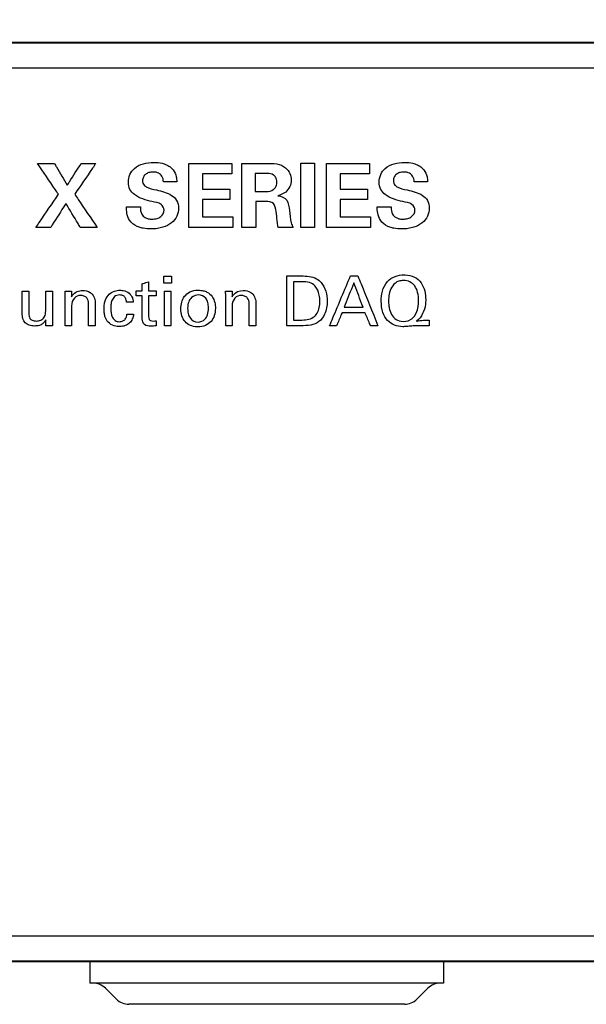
# Model space of a CAD drawing. Header units: inches. Extents: x 0 to 22, y 0 to 17.
# Tile 4 of 32: x 1.556 to 1.956, y 11.195 to 11.89. Entities that reach past the tile are written whole.
import ezdxf

# ---------------------------------------------------------------- set-up
doc = ezdxf.new("R2010")
doc.units = ezdxf.units.IN
doc.header["$LTSCALE"] = 1.21
doc.header["$MEASUREMENT"] = 0
doc.layers.get('0').update_dxf_attribs({"linetype": 'CONTINUOUS'})
doc.layers.add('DATUMCURVES', color=7, linetype='CONTINUOUS')
doc.layers.add('DIMENSIONS', color=7, linetype='CONTINUOUS')
doc.styles.get("Standard").update_dxf_attribs({"font": 'txt', "width": 0.8})
doc.dimstyles.new('DIMSTYLE_2', dxfattribs={"dimtxt": 0.125, "dimasz": 0.18, "dimexe": 0.18, "dimexo": 0.0625, "dimgap": 0.09, "dimtad": 0, "dimtih": 1, "dimtoh": 1, "dimdec": 3, "dimlfac": 2, "dimzin": 4, "dimdsep": 46, "dimtxsty": 'STANDARD', "dimblk": '_FILLED', "dimblk1": '_FILLED', "dimblk2": '_FILLED', "dimcen": 0.09, "dimadec": 0, "dimazin": 0, "dimtp": 0.01, "dimtm": 0.01, "dimtfac": 1, "dimtdec": 3, "dimtofl": 0, "dimtmove": 0, "dimatfit": 3, "dimldrblk": '_FILLED', "dimfxl": 1, "dimtolj": 1, "dimtzin": 4, "dimarcsym": 0})

# ---------------------------------------------------------------- blocks, each defined once
blk = doc.blocks.new('*D10')
at = {"layer": 'DIMENSIONS', "color": 2, "linetype": 'CONTINUOUS'}
blk.add_line((4.6798, 11.81651), (4.6798, 12.54801), dxfattribs=at)
at = {"layer": 'DIMENSIONS', "color": 2, "linetype": 'CONTINUOUS', "width": 0.8}
for s, p in [(']', (4.7423, 13.93551)), ('172.65', (4.7423, 13.33551)), ('[', (4.7423, 13.23551)), ('6.797', (4.7423, 12.61051))]:
    blk.add_text(s, height=0.125, rotation=90, dxfattribs=at).set_placement(p)
blk = doc.blocks.new('_FILLED')
at = {"color": 0, "linetype": 'BYBLOCK'}
blk.add_solid([(0, 0), (-1, 0.1736), (-1, -0.1736)], dxfattribs=at)
blk = doc.blocks.new('*D12')
at = {"layer": 'DIMENSIONS', "color": 2, "linetype": 'CONTINUOUS'}
blk.add_line((2.23052, 11.91201), (2.23052, 12.54801), dxfattribs=at)
at = {"layer": 'DIMENSIONS', "color": 2, "linetype": 'CONTINUOUS', "width": 0.8}
for s, p in [(']', (2.29302, 13.83551)), ('48.22', (2.29302, 13.33551)), ('[', (2.29302, 13.23551)), ('1.899', (2.29302, 12.61051))]:
    blk.add_text(s, height=0.125, rotation=90, dxfattribs=at).set_placement(p)
blk = doc.blocks.new('*D13')
at = {"layer": 'DIMENSIONS', "color": 2, "linetype": 'CONTINUOUS'}
blk.add_line((3.73052, 11.91201), (3.73052, 12.54801), dxfattribs=at)
at = {"layer": 'DIMENSIONS', "color": 2, "linetype": 'CONTINUOUS', "width": 0.8}
for s, p in [(']', (3.79302, 13.93551)), ('124.42', (3.79302, 13.33551)), ('[', (3.79302, 13.23551)), ('4.899', (3.79302, 12.61051))]:
    blk.add_text(s, height=0.125, rotation=90, dxfattribs=at).set_placement(p)

msp = doc.modelspace()

# ---------------------------------------------------------------- linework, layer by layer
at = {"color": 7, "linetype": 'CONTINUOUS'}
for p, q in [((1.43052, 11.87451), (4.53052, 11.87451)), ((2.2048, 11.87379), (1.43052, 11.87379)), ((2.2048, 11.85614), (1.43052, 11.85614)), ((1.43052, 11.24289), (4.53052, 11.24289)), ((1.43052, 11.22523), (4.53052, 11.22523)), ((4.53052, 11.22452), (1.43052, 11.22452)), ((4.53052, 11.22451), (1.43052, 11.22451)), ((1.60552, 11.22451), (1.60552, 11.20951)), ((1.85552, 11.22451), (1.85552, 11.20951)), ((1.85552, 11.20951), (1.60552, 11.20951)), ((1.62436, 11.19817), (1.61668, 11.20585)), ((1.83668, 11.19817), (1.84436, 11.20585)), ((1.82784, 11.19451), (1.6332, 11.19451))]:
    msp.add_line(p, q, dxfattribs=at)
for centre, start, end in [((1.60784, 11.19701), 44.99999, 90), ((1.8532, 11.19701), 90, 135.00001), ((1.6332, 11.20701), 224.99999, 270), ((1.82784, 11.20701), 270, 315.00001)]:
    msp.add_arc(centre, 0.0125, start, end, dxfattribs=at)
at = {"layer": 'DATUMCURVES', "color": 40, "linetype": 'CONTINUOUS'}
for points, knots in [([(1.56866, 11.78873, 2.614), (1.56928, 11.78873, 2.614), (1.57327, 11.78873, 2.614), (1.57725, 11.78873, 2.614), (1.5806, 11.78873, 2.614)], [0, 0, 0, 0, 0.15625, 1, 1, 1, 1]), ([(1.58348, 11.76691, 2.614), (1.58271, 11.76805, 2.614), (1.57777, 11.77532, 2.614), (1.57283, 11.78259, 2.614), (1.56866, 11.78873, 2.614)], [0, 0, 0, 0, 0.15625, 1, 1, 1, 1]), ([(1.5806, 11.78873, 2.614), (1.58108, 11.78792, 2.614), (1.58412, 11.7828, 2.614), (1.58717, 11.77767, 2.614), (1.58973, 11.77335, 2.614)], [0, 0, 0, 0, 0.15625, 1, 1, 1, 1]), ([(1.58973, 11.77335, 2.614), (1.59024, 11.77415, 2.614), (1.59349, 11.77928, 2.614), (1.59674, 11.7844, 2.614), (1.59949, 11.78873, 2.614)], [0, 0, 0, 0, 0.15625, 1, 1, 1, 1]), ([(1.60986, 11.78873, 2.614), (1.60909, 11.78759, 2.614), (1.60413, 11.78034, 2.614), (1.59917, 11.77309, 2.614), (1.59498, 11.76697, 2.614)], [0, 0, 0, 0, 0.15625, 1, 1, 1, 1]), ([(1.59949, 11.78873, 2.614), (1.60003, 11.78873, 2.614), (1.60348, 11.78873, 2.614), (1.60694, 11.78873, 2.614), (1.60986, 11.78873, 2.614)], [0, 0, 0, 0, 0.15625, 1, 1, 1, 1]), ([(1.64954, 11.76178, 2.614), (1.64525, 11.76286, 2.614), (1.63905, 11.76435, 2.614), (1.63351, 11.77027, 2.614), (1.6326, 11.77558, 2.614), (1.63355, 11.78097, 2.614), (1.63869, 11.78806, 2.614), (1.64805, 11.78991, 2.614), (1.65479, 11.7893, 2.614), (1.65669, 11.78882, 2.614)], [0, 0, 0, 0, 0.244019, 0.333917, 0.428888, 0.528464, 0.629323, 0.891602, 1, 1, 1, 1]), ([(1.65669, 11.78882, 2.614), (1.65716, 11.78871, 2.614), (1.65884, 11.78822, 2.614), (1.66166, 11.78693, 2.614), (1.66497, 11.78399, 2.614), (1.6668, 11.77995, 2.614), (1.66699, 11.77697, 2.614), (1.66699, 11.77579, 2.614)], [0, 0, 0, 0, 0.081735, 0.291835, 0.508172, 0.803699, 1, 1, 1, 1]), ([(1.6756, 11.74353, 2.614), (1.6756, 11.74588, 2.614), (1.6756, 11.76095, 2.614), (1.6756, 11.77601, 2.614), (1.6756, 11.78873, 2.614)], [0, 0, 0, 0, 0.15625, 1, 1, 1, 1]), ([(1.6756, 11.78873, 2.614), (1.67718, 11.78873, 2.614), (1.68726, 11.78873, 2.614), (1.69735, 11.78873, 2.614), (1.70586, 11.78873, 2.614)], [0, 0, 0, 0, 0.15625, 1, 1, 1, 1]), ([(1.70586, 11.78873, 2.614), (1.70586, 11.78834, 2.614), (1.70586, 11.78588, 2.614), (1.70586, 11.78342, 2.614), (1.70586, 11.78135, 2.614)], [0, 0, 0, 0, 0.15625, 1, 1, 1, 1]), ([(1.71291, 11.74353, 2.614), (1.71291, 11.74588, 2.614), (1.71291, 11.76095, 2.614), (1.71291, 11.77601, 2.614), (1.71291, 11.78873, 2.614)], [0, 0, 0, 0, 0.15625, 1, 1, 1, 1]), ([(1.71291, 11.78873, 2.614), (1.71381, 11.78873, 2.614), (1.71959, 11.78873, 2.614), (1.72536, 11.78873, 2.614), (1.73023, 11.78873, 2.614)], [0, 0, 0, 0, 0.15625, 1, 1, 1, 1]), ([(1.73023, 11.78873, 2.614), (1.73269, 11.78876, 2.614), (1.73745, 11.78889, 2.614), (1.74385, 11.78651, 2.614), (1.74721, 11.7818, 2.614), (1.74786, 11.77851, 2.614), (1.74786, 11.77697, 2.614)], [0, 0, 0, 0, 0.306705, 0.593548, 0.807522, 1, 1, 1, 1]), ([(1.7546, 11.74353, 2.614), (1.7546, 11.74589, 2.614), (1.7546, 11.76099, 2.614), (1.7546, 11.7761, 2.614), (1.7546, 11.78885, 2.614)], [0, 0, 0, 0, 0.15625, 1, 1, 1, 1]), ([(1.7546, 11.78885, 2.614), (1.7551, 11.78885, 2.614), (1.75833, 11.78885, 2.614), (1.76156, 11.78885, 2.614), (1.76429, 11.78885, 2.614)], [0, 0, 0, 0, 0.15625, 1, 1, 1, 1]), ([(1.76429, 11.78885, 2.614), (1.76429, 11.78649, 2.614), (1.76429, 11.77138, 2.614), (1.76429, 11.75627, 2.614), (1.76429, 11.74353, 2.614)], [0, 0, 0, 0, 0.15625, 1, 1, 1, 1]), ([(1.77285, 11.74353, 2.614), (1.77285, 11.74588, 2.614), (1.77285, 11.76095, 2.614), (1.77285, 11.77601, 2.614), (1.77285, 11.78873, 2.614)], [0, 0, 0, 0, 0.15625, 1, 1, 1, 1]), ([(1.77285, 11.78873, 2.614), (1.77442, 11.78873, 2.614), (1.78451, 11.78873, 2.614), (1.7946, 11.78873, 2.614), (1.80311, 11.78873, 2.614)], [0, 0, 0, 0, 0.15625, 1, 1, 1, 1]), ([(1.80311, 11.78873, 2.614), (1.80311, 11.78834, 2.614), (1.80311, 11.78588, 2.614), (1.80311, 11.78342, 2.614), (1.80311, 11.78135, 2.614)], [0, 0, 0, 0, 0.15625, 1, 1, 1, 1]), ([(1.82667, 11.76178, 2.614), (1.82237, 11.76286, 2.614), (1.81618, 11.76435, 2.614), (1.81063, 11.77027, 2.614), (1.80972, 11.77558, 2.614), (1.81068, 11.78097, 2.614), (1.81581, 11.78806, 2.614), (1.82518, 11.78991, 2.614), (1.83191, 11.7893, 2.614), (1.83381, 11.78882, 2.614)], [0, 0, 0, 0, 0.244011, 0.333909, 0.428881, 0.528457, 0.629315, 0.891601, 1, 1, 1, 1]), ([(1.83381, 11.78882, 2.614), (1.83429, 11.78871, 2.614), (1.83597, 11.78822, 2.614), (1.83879, 11.78693, 2.614), (1.84209, 11.78399, 2.614), (1.84393, 11.77995, 2.614), (1.84411, 11.77697, 2.614), (1.84411, 11.77579, 2.614)], [0, 0, 0, 0, 0.081736, 0.29184, 0.508179, 0.803696, 1, 1, 1, 1]), ([(1.65767, 11.77579, 2.614), (1.65756, 11.77718, 2.614), (1.65702, 11.77965, 2.614), (1.65413, 11.78229, 2.614), (1.65065, 11.78283, 2.614), (1.6474, 11.78243, 2.614), (1.64488, 11.78118, 2.614), (1.64324, 11.77909, 2.614), (1.64288, 11.77719, 2.614), (1.64292, 11.77608, 2.614), (1.64295, 11.77586, 2.614)], [0, 0, 0, 0, 0.185669, 0.316177, 0.494807, 0.631551, 0.748949, 0.857233, 0.970834, 1, 1, 1, 1]), ([(1.68529, 11.78135, 2.614), (1.68529, 11.78079, 2.614), (1.68529, 11.77721, 2.614), (1.68529, 11.77362, 2.614), (1.68529, 11.7706, 2.614)], [0, 0, 0, 0, 0.15625, 1, 1, 1, 1]), ([(1.70586, 11.78135, 2.614), (1.70479, 11.78135, 2.614), (1.69793, 11.78135, 2.614), (1.69108, 11.78135, 2.614), (1.68529, 11.78135, 2.614)], [0, 0, 0, 0, 0.15625, 1, 1, 1, 1]), ([(1.72248, 11.7816, 2.614), (1.72248, 11.78094, 2.614), (1.72248, 11.77673, 2.614), (1.72248, 11.77252, 2.614), (1.72248, 11.76897, 2.614)], [0, 0, 0, 0, 0.15625, 1, 1, 1, 1]), ([(1.72898, 11.7816, 2.614), (1.72864, 11.7816, 2.614), (1.72647, 11.7816, 2.614), (1.72431, 11.7816, 2.614), (1.72248, 11.7816, 2.614)], [0, 0, 0, 0, 0.15625, 1, 1, 1, 1]), ([(1.73536, 11.78054, 2.614), (1.73415, 11.78139, 2.614), (1.73181, 11.78161, 2.614), (1.72967, 11.7816, 2.614), (1.72898, 11.7816, 2.614)], [0, 0, 0, 0, 0.680415, 1, 1, 1, 1]), ([(1.73523, 11.77022, 2.614), (1.73583, 11.77065, 2.614), (1.73674, 11.77164, 2.614), (1.73757, 11.77349, 2.614), (1.73782, 11.77544, 2.614), (1.7376, 11.77736, 2.614), (1.73687, 11.77917, 2.614), (1.73597, 11.78014, 2.614), (1.73536, 11.78054, 2.614)], [0, 0, 0, 0, 0.187044, 0.329971, 0.50898, 0.679701, 0.813947, 1, 1, 1, 1]), ([(1.78254, 11.78135, 2.614), (1.78254, 11.78079, 2.614), (1.78254, 11.77721, 2.614), (1.78254, 11.77362, 2.614), (1.78254, 11.7706, 2.614)], [0, 0, 0, 0, 0.15625, 1, 1, 1, 1]), ([(1.80311, 11.78135, 2.614), (1.80204, 11.78135, 2.614), (1.79518, 11.78135, 2.614), (1.78832, 11.78135, 2.614), (1.78254, 11.78135, 2.614)], [0, 0, 0, 0, 0.15625, 1, 1, 1, 1]), ([(1.8348, 11.77579, 2.614), (1.83468, 11.77718, 2.614), (1.83414, 11.77965, 2.614), (1.83125, 11.78229, 2.614), (1.82778, 11.78283, 2.614), (1.82452, 11.78243, 2.614), (1.82201, 11.78118, 2.614), (1.82036, 11.77909, 2.614), (1.82, 11.77719, 2.614), (1.82005, 11.77608, 2.614), (1.82007, 11.77586, 2.614)], [0, 0, 0, 0, 0.185661, 0.316172, 0.494818, 0.631548, 0.748946, 0.857233, 0.970834, 1, 1, 1, 1]), ([(1.64295, 11.77586, 2.614), (1.64301, 11.77519, 2.614), (1.64342, 11.7737, 2.614), (1.64679, 11.77106, 2.614), (1.65024, 11.77059, 2.614), (1.65273, 11.76997, 2.614)], [0, 0, 0, 0, 0.162417, 0.367593, 1, 1, 1, 1]), ([(1.66699, 11.77579, 2.614), (1.6665, 11.77579, 2.614), (1.6634, 11.77579, 2.614), (1.66029, 11.77579, 2.614), (1.65767, 11.77579, 2.614)], [0, 0, 0, 0, 0.15625, 1, 1, 1, 1]), ([(1.74786, 11.77697, 2.614), (1.74786, 11.77387, 2.614), (1.7454, 11.7683, 2.614), (1.74038, 11.76647, 2.614), (1.73842, 11.76591, 2.614)], [0, 0, 0, 0, 0.603571, 1, 1, 1, 1]), ([(1.82007, 11.77586, 2.614), (1.82014, 11.77519, 2.614), (1.82054, 11.7737, 2.614), (1.82391, 11.77106, 2.614), (1.82736, 11.77059, 2.614), (1.82986, 11.76997, 2.614)], [0, 0, 0, 0, 0.16242, 0.367608, 1, 1, 1, 1]), ([(1.84411, 11.77579, 2.614), (1.84363, 11.77579, 2.614), (1.84052, 11.77579, 2.614), (1.83742, 11.77579, 2.614), (1.8348, 11.77579, 2.614)], [0, 0, 0, 0, 0.15625, 1, 1, 1, 1]), ([(1.5676, 11.74353, 2.614), (1.56843, 11.74474, 2.614), (1.57372, 11.75254, 2.614), (1.57901, 11.76033, 2.614), (1.58348, 11.76691, 2.614)], [0, 0, 0, 0, 0.15625, 1, 1, 1, 1]), ([(1.59498, 11.76697, 2.614), (1.5958, 11.76575, 2.614), (1.60106, 11.75793, 2.614), (1.60631, 11.75012, 2.614), (1.61074, 11.74353, 2.614)], [0, 0, 0, 0, 0.15625, 1, 1, 1, 1]), ([(1.65273, 11.76997, 2.614), (1.65641, 11.76909, 2.614), (1.66192, 11.76793, 2.614), (1.66751, 11.76271, 2.614), (1.66864, 11.75704, 2.614), (1.66741, 11.75121, 2.614), (1.66336, 11.7462, 2.614), (1.65822, 11.7437, 2.614), (1.65326, 11.74264, 2.614), (1.64854, 11.74235, 2.614), (1.64471, 11.74263, 2.614), (1.64242, 11.74312, 2.614), (1.642, 11.74322, 2.614)], [0, 0, 0, 0, 0.202618, 0.291704, 0.39205, 0.496725, 0.603027, 0.724578, 0.795317, 0.874406, 0.976989, 1, 1, 1, 1]), ([(1.68529, 11.7706, 2.614), (1.68629, 11.7706, 2.614), (1.69271, 11.7706, 2.614), (1.69913, 11.7706, 2.614), (1.70455, 11.7706, 2.614)], [0, 0, 0, 0, 0.15625, 1, 1, 1, 1]), ([(1.70455, 11.7706, 2.614), (1.70455, 11.77021, 2.614), (1.70455, 11.76775, 2.614), (1.70455, 11.76529, 2.614), (1.70455, 11.76322, 2.614)], [0, 0, 0, 0, 0.15625, 1, 1, 1, 1]), ([(1.72248, 11.76897, 2.614), (1.72288, 11.76897, 2.614), (1.72549, 11.76897, 2.614), (1.7281, 11.76897, 2.614), (1.73029, 11.76897, 2.614)], [0, 0, 0, 0, 0.15625, 1, 1, 1, 1]), ([(1.78254, 11.7706, 2.614), (1.78354, 11.7706, 2.614), (1.78996, 11.7706, 2.614), (1.79638, 11.7706, 2.614), (1.8018, 11.7706, 2.614)], [0, 0, 0, 0, 0.15625, 1, 1, 1, 1]), ([(1.8018, 11.7706, 2.614), (1.8018, 11.77021, 2.614), (1.8018, 11.76775, 2.614), (1.8018, 11.76529, 2.614), (1.8018, 11.76322, 2.614)], [0, 0, 0, 0, 0.15625, 1, 1, 1, 1]), ([(1.82986, 11.76997, 2.614), (1.83353, 11.76909, 2.614), (1.83905, 11.76793, 2.614), (1.84464, 11.76271, 2.614), (1.84576, 11.75704, 2.614), (1.84453, 11.75121, 2.614), (1.84049, 11.7462, 2.614), (1.83535, 11.7437, 2.614), (1.83038, 11.74264, 2.614), (1.82567, 11.74235, 2.614), (1.82184, 11.74263, 2.614), (1.81954, 11.74312, 2.614), (1.81912, 11.74322, 2.614)], [0, 0, 0, 0, 0.202623, 0.291707, 0.392053, 0.496728, 0.603027, 0.724575, 0.795313, 0.874401, 0.976988, 1, 1, 1, 1]), ([(1.58879, 11.76053, 2.614), (1.58823, 11.75965, 2.614), (1.58462, 11.75398, 2.614), (1.58102, 11.74831, 2.614), (1.57798, 11.74353, 2.614)], [0, 0, 0, 0, 0.15625, 1, 1, 1, 1]), ([(1.59886, 11.74353, 2.614), (1.59833, 11.74441, 2.614), (1.59498, 11.75008, 2.614), (1.59162, 11.75575, 2.614), (1.58879, 11.76053, 2.614)], [0, 0, 0, 0, 0.15625, 1, 1, 1, 1]), ([(1.65811, 11.75572, 2.614), (1.65811, 11.75723, 2.614), (1.65583, 11.76108, 2.614), (1.65174, 11.76126, 2.614), (1.64954, 11.76178, 2.614)], [0, 0, 0, 0, 0.40215, 1, 1, 1, 1]), ([(1.68529, 11.76322, 2.614), (1.68529, 11.76259, 2.614), (1.68529, 11.75852, 2.614), (1.68529, 11.75446, 2.614), (1.68529, 11.75103, 2.614)], [0, 0, 0, 0, 0.15625, 1, 1, 1, 1]), ([(1.70455, 11.76322, 2.614), (1.70354, 11.76322, 2.614), (1.69713, 11.76322, 2.614), (1.69071, 11.76322, 2.614), (1.68529, 11.76322, 2.614)], [0, 0, 0, 0, 0.15625, 1, 1, 1, 1]), ([(1.72279, 11.76178, 2.614), (1.72279, 11.76083, 2.614), (1.72279, 11.75475, 2.614), (1.72279, 11.74866, 2.614), (1.72279, 11.74353, 2.614)], [0, 0, 0, 0, 0.15625, 1, 1, 1, 1]), ([(1.73129, 11.76178, 2.614), (1.73085, 11.76178, 2.614), (1.72802, 11.76178, 2.614), (1.72518, 11.76178, 2.614), (1.72279, 11.76178, 2.614)], [0, 0, 0, 0, 0.15625, 1, 1, 1, 1]), ([(1.73861, 11.74353, 2.614), (1.73842, 11.74461, 2.614), (1.73765, 11.74984, 2.614), (1.73758, 11.75527, 2.614), (1.73617, 11.75922, 2.614)], [0, 0, 0, 0, 0.207582, 1, 1, 1, 1]), ([(1.73842, 11.76591, 2.614), (1.74077, 11.76569, 2.614), (1.74609, 11.76339, 2.614), (1.74621, 11.75797, 2.614), (1.74655, 11.75553, 2.614)], [0, 0, 0, 0, 0.489744, 1, 1, 1, 1]), ([(1.78254, 11.76322, 2.614), (1.78254, 11.76259, 2.614), (1.78254, 11.75852, 2.614), (1.78254, 11.75446, 2.614), (1.78254, 11.75103, 2.614)], [0, 0, 0, 0, 0.15625, 1, 1, 1, 1]), ([(1.8018, 11.76322, 2.614), (1.80079, 11.76322, 2.614), (1.79437, 11.76322, 2.614), (1.78796, 11.76322, 2.614), (1.78254, 11.76322, 2.614)], [0, 0, 0, 0, 0.15625, 1, 1, 1, 1]), ([(1.83523, 11.75572, 2.614), (1.83523, 11.75723, 2.614), (1.83296, 11.76108, 2.614), (1.82886, 11.76126, 2.614), (1.82667, 11.76178, 2.614)], [0, 0, 0, 0, 0.402135, 1, 1, 1, 1]), ([(1.63147, 11.75797, 2.614), (1.63199, 11.75797, 2.614), (1.63528, 11.75797, 2.614), (1.63857, 11.75797, 2.614), (1.64135, 11.75797, 2.614)], [0, 0, 0, 0, 0.15625, 1, 1, 1, 1]), ([(1.642, 11.74322, 2.614), (1.64096, 11.74348, 2.614), (1.63779, 11.74452, 2.614), (1.63349, 11.7479, 2.614), (1.63163, 11.75328, 2.614), (1.6315, 11.75654, 2.614), (1.63147, 11.75797, 2.614)], [0, 0, 0, 0, 0.163215, 0.504987, 0.782988, 1, 1, 1, 1]), ([(1.64135, 11.75797, 2.614), (1.64135, 11.75624, 2.614), (1.64159, 11.75318, 2.614), (1.6443, 11.75046, 2.614), (1.64697, 11.74954, 2.614), (1.64982, 11.7493, 2.614), (1.65294, 11.74965, 2.614), (1.65662, 11.75117, 2.614), (1.65811, 11.754, 2.614), (1.65811, 11.75572, 2.614)], [0, 0, 0, 0, 0.204789, 0.341183, 0.427661, 0.536668, 0.678489, 0.796663, 1, 1, 1, 1]), ([(1.74655, 11.75553, 2.614), (1.74693, 11.7526, 2.614), (1.74722, 11.74847, 2.614), (1.74864, 11.7445, 2.614), (1.7493, 11.74353, 2.614)], [0, 0, 0, 0, 0.714996, 1, 1, 1, 1]), ([(1.8086, 11.75797, 2.614), (1.80911, 11.75797, 2.614), (1.81241, 11.75797, 2.614), (1.8157, 11.75797, 2.614), (1.81848, 11.75797, 2.614)], [0, 0, 0, 0, 0.15625, 1, 1, 1, 1]), ([(1.81912, 11.74322, 2.614), (1.81808, 11.74348, 2.614), (1.81491, 11.74452, 2.614), (1.81062, 11.7479, 2.614), (1.80876, 11.75328, 2.614), (1.80862, 11.75654, 2.614), (1.8086, 11.75797, 2.614)], [0, 0, 0, 0, 0.163218, 0.504989, 0.782988, 1, 1, 1, 1]), ([(1.81848, 11.75797, 2.614), (1.81848, 11.75624, 2.614), (1.81872, 11.75318, 2.614), (1.82142, 11.75046, 2.614), (1.8241, 11.74954, 2.614), (1.82695, 11.7493, 2.614), (1.83006, 11.74965, 2.614), (1.83374, 11.75117, 2.614), (1.83523, 11.754, 2.614), (1.83523, 11.75572, 2.614)], [0, 0, 0, 0, 0.204792, 0.341187, 0.427662, 0.536661, 0.678494, 0.796667, 1, 1, 1, 1]), ([(1.68529, 11.75103, 2.614), (1.6864, 11.75103, 2.614), (1.69348, 11.75103, 2.614), (1.70057, 11.75103, 2.614), (1.70655, 11.75103, 2.614)], [0, 0, 0, 0, 0.15625, 1, 1, 1, 1]), ([(1.70655, 11.75103, 2.614), (1.70655, 11.75064, 2.614), (1.70655, 11.74814, 2.614), (1.70655, 11.74564, 2.614), (1.70655, 11.74353, 2.614)], [0, 0, 0, 0, 0.15625, 1, 1, 1, 1]), ([(1.78254, 11.75103, 2.614), (1.78365, 11.75103, 2.614), (1.79073, 11.75103, 2.614), (1.79782, 11.75103, 2.614), (1.8038, 11.75103, 2.614)], [0, 0, 0, 0, 0.15625, 1, 1, 1, 1]), ([(1.8038, 11.75103, 2.614), (1.8038, 11.75064, 2.614), (1.8038, 11.74814, 2.614), (1.8038, 11.74564, 2.614), (1.8038, 11.74353, 2.614)], [0, 0, 0, 0, 0.15625, 1, 1, 1, 1]), ([(1.57798, 11.74353, 2.614), (1.57744, 11.74353, 2.614), (1.57398, 11.74353, 2.614), (1.57052, 11.74353, 2.614), (1.5676, 11.74353, 2.614)], [0, 0, 0, 0, 0.15625, 1, 1, 1, 1]), ([(1.61074, 11.74353, 2.614), (1.61012, 11.74353, 2.614), (1.60616, 11.74353, 2.614), (1.6022, 11.74353, 2.614), (1.59886, 11.74353, 2.614)], [0, 0, 0, 0, 0.15625, 1, 1, 1, 1]), ([(1.70655, 11.74353, 2.614), (1.70494, 11.74353, 2.614), (1.69462, 11.74353, 2.614), (1.6843, 11.74353, 2.614), (1.6756, 11.74353, 2.614)], [0, 0, 0, 0, 0.15625, 1, 1, 1, 1]), ([(1.72279, 11.74353, 2.614), (1.72228, 11.74353, 2.614), (1.71898, 11.74353, 2.614), (1.71569, 11.74353, 2.614), (1.71291, 11.74353, 2.614)], [0, 0, 0, 0, 0.15625, 1, 1, 1, 1]), ([(1.7493, 11.74353, 2.614), (1.74874, 11.74353, 2.614), (1.74518, 11.74353, 2.614), (1.74162, 11.74353, 2.614), (1.73861, 11.74353, 2.614)], [0, 0, 0, 0, 0.15625, 1, 1, 1, 1]), ([(1.76429, 11.74353, 2.614), (1.76379, 11.74353, 2.614), (1.76056, 11.74353, 2.614), (1.75732, 11.74353, 2.614), (1.7546, 11.74353, 2.614)], [0, 0, 0, 0, 0.15625, 1, 1, 1, 1]), ([(1.8038, 11.74353, 2.614), (1.80219, 11.74353, 2.614), (1.79187, 11.74353, 2.614), (1.78155, 11.74353, 2.614), (1.77285, 11.74353, 2.614)], [0, 0, 0, 0, 0.15625, 1, 1, 1, 1]), ([(1.64263, 11.7037, 2.614), (1.64286, 11.70378, 2.614), (1.64437, 11.70426, 2.614), (1.64588, 11.70475, 2.614), (1.64715, 11.70516, 2.614)], [0, 0, 0, 0, 0.15625, 1, 1, 1, 1]), ([(1.64263, 11.69859, 2.614), (1.64263, 11.69886, 2.614), (1.64263, 11.70056, 2.614), (1.64263, 11.70226, 2.614), (1.64263, 11.7037, 2.614)], [0, 0, 0, 0, 0.15625, 1, 1, 1, 1]), ([(1.64715, 11.70516, 2.614), (1.64715, 11.70482, 2.614), (1.64715, 11.70263, 2.614), (1.64715, 11.70044, 2.614), (1.64715, 11.69859, 2.614)], [0, 0, 0, 0, 0.15625, 1, 1, 1, 1]), ([(1.65779, 11.70409, 2.614), (1.65779, 11.70435, 2.614), (1.65779, 11.70602, 2.614), (1.65779, 11.70769, 2.614), (1.65779, 11.7091, 2.614)], [0, 0, 0, 0, 0.15625, 1, 1, 1, 1]), ([(1.65779, 11.7091, 2.614), (1.65808, 11.7091, 2.614), (1.65991, 11.7091, 2.614), (1.66175, 11.7091, 2.614), (1.66329, 11.7091, 2.614)], [0, 0, 0, 0, 0.15625, 1, 1, 1, 1]), ([(1.66329, 11.70409, 2.614), (1.663, 11.70409, 2.614), (1.66117, 11.70409, 2.614), (1.65934, 11.70409, 2.614), (1.65779, 11.70409, 2.614)], [0, 0, 0, 0, 0.15625, 1, 1, 1, 1]), ([(1.66329, 11.7091, 2.614), (1.66329, 11.70884, 2.614), (1.66329, 11.70717, 2.614), (1.66329, 11.7055, 2.614), (1.66329, 11.70409, 2.614)], [0, 0, 0, 0, 0.15625, 1, 1, 1, 1]), ([(1.74466, 11.67408, 2.614), (1.74466, 11.67591, 2.614), (1.74466, 11.68762, 2.614), (1.74466, 11.69932, 2.614), (1.74466, 11.7092, 2.614)], [0, 0, 0, 0, 0.15625, 1, 1, 1, 1]), ([(1.74466, 11.7092, 2.614), (1.74519, 11.7092, 2.614), (1.74858, 11.7092, 2.614), (1.75197, 11.7092, 2.614), (1.75483, 11.7092, 2.614)], [0, 0, 0, 0, 0.15625, 1, 1, 1, 1]), ([(1.74953, 11.70516, 2.614), (1.74953, 11.70375, 2.614), (1.74953, 11.69472, 2.614), (1.74953, 11.68569, 2.614), (1.74953, 11.67807, 2.614)], [0, 0, 0, 0, 0.15625, 1, 1, 1, 1]), ([(1.75536, 11.70516, 2.614), (1.75506, 11.70516, 2.614), (1.75311, 11.70516, 2.614), (1.75117, 11.70516, 2.614), (1.74953, 11.70516, 2.614)], [0, 0, 0, 0, 0.15625, 1, 1, 1, 1]), ([(1.76898, 11.70463, 2.614), (1.7705, 11.70284, 2.614), (1.77273, 11.69849, 2.614), (1.77371, 11.69059, 2.614), (1.77236, 11.68281, 2.614), (1.76791, 11.67648, 2.614), (1.76142, 11.67392, 2.614), (1.75691, 11.67408, 2.614), (1.75453, 11.67408, 2.614)], [0, 0, 0, 0, 0.161601, 0.325636, 0.542292, 0.690989, 0.836678, 1, 1, 1, 1]), ([(1.75483, 11.7092, 2.614), (1.75854, 11.7092, 2.614), (1.76406, 11.70905, 2.614), (1.76809, 11.70568, 2.614), (1.76898, 11.70463, 2.614)], [0, 0, 0, 0, 0.728848, 1, 1, 1, 1]), ([(1.7681, 11.69115, 2.614), (1.7681, 11.69269, 2.614), (1.76774, 11.69653, 2.614), (1.76573, 11.70192, 2.614), (1.76064, 11.7051, 2.614), (1.75719, 11.70516, 2.614), (1.75536, 11.70516, 2.614)], [0, 0, 0, 0, 0.212847, 0.535269, 0.748008, 1, 1, 1, 1]), ([(1.77494, 11.67408, 2.614), (1.77571, 11.67591, 2.614), (1.78064, 11.68762, 2.614), (1.78557, 11.69932, 2.614), (1.78973, 11.7092, 2.614)], [0, 0, 0, 0, 0.15625, 1, 1, 1, 1]), ([(1.79211, 11.70438, 2.614), (1.79176, 11.70349, 2.614), (1.78949, 11.69775, 2.614), (1.78722, 11.69201, 2.614), (1.7853, 11.68716, 2.614)], [0, 0, 0, 0, 0.15625, 1, 1, 1, 1]), ([(1.78973, 11.7092, 2.614), (1.79, 11.7092, 2.614), (1.79174, 11.7092, 2.614), (1.79347, 11.7092, 2.614), (1.79493, 11.7092, 2.614)], [0, 0, 0, 0, 0.15625, 1, 1, 1, 1]), ([(1.79858, 11.68716, 2.614), (1.79825, 11.68806, 2.614), (1.79609, 11.6938, 2.614), (1.79393, 11.69954, 2.614), (1.79211, 11.70438, 2.614)], [0, 0, 0, 0, 0.15625, 1, 1, 1, 1]), ([(1.79493, 11.7092, 2.614), (1.79567, 11.70737, 2.614), (1.80041, 11.69566, 2.614), (1.80514, 11.68396, 2.614), (1.80914, 11.67408, 2.614)], [0, 0, 0, 0, 0.15625, 1, 1, 1, 1]), ([(1.82658, 11.67335, 2.614), (1.82273, 11.67335, 2.614), (1.81623, 11.67576, 2.614), (1.81202, 11.68374, 2.614), (1.81119, 11.69103, 2.614), (1.81191, 11.69868, 2.614), (1.81503, 11.70538, 2.614), (1.82106, 11.70931, 2.614), (1.8256, 11.71005, 2.614), (1.82802, 11.71002, 2.614), (1.82823, 11.71002, 2.614)], [0, 0, 0, 0, 0.211675, 0.330515, 0.480025, 0.608934, 0.750783, 0.868822, 0.988587, 1, 1, 1, 1]), ([(1.83786, 11.69149, 2.614), (1.83786, 11.69602, 2.614), (1.83638, 11.70145, 2.614), (1.83196, 11.70531, 2.614), (1.82761, 11.70623, 2.614), (1.82376, 11.70565, 2.614), (1.82049, 11.7039, 2.614), (1.81793, 11.7002, 2.614), (1.81692, 11.69593, 2.614), (1.81663, 11.69294, 2.614), (1.8166, 11.69166, 2.614), (1.81661, 11.69099, 2.614), (1.81661, 11.69083, 2.614)], [0, 0, 0, 0, 0.201404, 0.302106, 0.402809, 0.474748, 0.546688, 0.690567, 0.834446, 0.906386, 0.978326, 1, 1, 1, 1]), ([(1.82823, 11.71002, 2.614), (1.83055, 11.70995, 2.614), (1.83498, 11.70907, 2.614), (1.8416, 11.70315, 2.614), (1.84283, 11.69647, 2.614), (1.84283, 11.69232, 2.614)], [0, 0, 0, 0, 0.268445, 0.512783, 1, 1, 1, 1]), ([(1.55785, 11.6985, 2.614), (1.5581, 11.6985, 2.614), (1.55965, 11.6985, 2.614), (1.56121, 11.6985, 2.614), (1.56252, 11.6985, 2.614)], [0, 0, 0, 0, 0.15625, 1, 1, 1, 1]), ([(1.55785, 11.68211, 2.614), (1.55785, 11.68296, 2.614), (1.55785, 11.68843, 2.614), (1.55785, 11.69389, 2.614), (1.55785, 11.6985, 2.614)], [0, 0, 0, 0, 0.15625, 1, 1, 1, 1]), ([(1.56252, 11.6985, 2.614), (1.56252, 11.69768, 2.614), (1.56252, 11.69244, 2.614), (1.56252, 11.68721, 2.614), (1.56252, 11.68279, 2.614)], [0, 0, 0, 0, 0.15625, 1, 1, 1, 1]), ([(1.57448, 11.6985, 2.614), (1.57473, 11.6985, 2.614), (1.5763, 11.6985, 2.614), (1.57788, 11.6985, 2.614), (1.5792, 11.6985, 2.614)], [0, 0, 0, 0, 0.15625, 1, 1, 1, 1]), ([(1.57448, 11.68468, 2.614), (1.57448, 11.6854, 2.614), (1.57448, 11.69001, 2.614), (1.57448, 11.69461, 2.614), (1.57448, 11.6985, 2.614)], [0, 0, 0, 0, 0.15625, 1, 1, 1, 1]), ([(1.5792, 11.6985, 2.614), (1.5792, 11.69747, 2.614), (1.5792, 11.69085, 2.614), (1.5792, 11.68423, 2.614), (1.5792, 11.67865, 2.614)], [0, 0, 0, 0, 0.15625, 1, 1, 1, 1]), ([(1.58814, 11.6985, 2.614), (1.58837, 11.6985, 2.614), (1.5899, 11.6985, 2.614), (1.59142, 11.6985, 2.614), (1.59271, 11.6985, 2.614)], [0, 0, 0, 0, 0.15625, 1, 1, 1, 1]), ([(1.59276, 11.69456, 2.614), (1.59296, 11.69494, 2.614), (1.59446, 11.69763, 2.614), (1.59796, 11.69898, 2.614), (1.60059, 11.69898, 2.614)], [0, 0, 0, 0, 0.142056, 1, 1, 1, 1]), ([(1.60059, 11.69898, 2.614), (1.60239, 11.69898, 2.614), (1.60708, 11.69816, 2.614), (1.60944, 11.69328, 2.614), (1.60944, 11.69067, 2.614)], [0, 0, 0, 0, 0.408462, 1, 1, 1, 1]), ([(1.61571, 11.6877, 2.614), (1.61576, 11.68828, 2.614), (1.61594, 11.68984, 2.614), (1.61674, 11.69295, 2.614), (1.61895, 11.69646, 2.614), (1.62222, 11.69838, 2.614), (1.62482, 11.69903, 2.614), (1.62662, 11.69917, 2.614), (1.62844, 11.69905, 2.614), (1.63113, 11.69852, 2.614), (1.63322, 11.69732, 2.614), (1.63423, 11.69612, 2.614)], [0, 0, 0, 0, 0.067597, 0.182267, 0.37004, 0.531644, 0.607889, 0.680574, 0.739933, 0.817931, 1, 1, 1, 1]), ([(1.6383, 11.69859, 2.614), (1.63853, 11.69859, 2.614), (1.63997, 11.69859, 2.614), (1.64141, 11.69859, 2.614), (1.64263, 11.69859, 2.614)], [0, 0, 0, 0, 0.15625, 1, 1, 1, 1]), ([(1.64715, 11.69859, 2.614), (1.64743, 11.69859, 2.614), (1.64925, 11.69859, 2.614), (1.65107, 11.69859, 2.614), (1.6526, 11.69859, 2.614)], [0, 0, 0, 0, 0.15625, 1, 1, 1, 1]), ([(1.65828, 11.67408, 2.614), (1.65828, 11.67535, 2.614), (1.65828, 11.68349, 2.614), (1.65828, 11.69163, 2.614), (1.65828, 11.6985, 2.614)], [0, 0, 0, 0, 0.15625, 1, 1, 1, 1]), ([(1.65828, 11.6985, 2.614), (1.65852, 11.6985, 2.614), (1.66004, 11.6985, 2.614), (1.66157, 11.6985, 2.614), (1.66285, 11.6985, 2.614)], [0, 0, 0, 0, 0.15625, 1, 1, 1, 1]), ([(1.66285, 11.6985, 2.614), (1.66285, 11.69723, 2.614), (1.66285, 11.68909, 2.614), (1.66285, 11.68095, 2.614), (1.66285, 11.67408, 2.614)], [0, 0, 0, 0, 0.15625, 1, 1, 1, 1]), ([(1.6814, 11.67326, 2.614), (1.67972, 11.67333, 2.614), (1.67623, 11.67405, 2.614), (1.67146, 11.67764, 2.614), (1.66953, 11.68377, 2.614), (1.6703, 11.69065, 2.614), (1.67224, 11.69502, 2.614), (1.67605, 11.69823, 2.614), (1.67985, 11.69916, 2.614), (1.68235, 11.69913, 2.614)], [0, 0, 0, 0, 0.123703, 0.261151, 0.536046, 0.652034, 0.768023, 0.884011, 1, 1, 1, 1]), ([(1.68235, 11.69913, 2.614), (1.68343, 11.69912, 2.614), (1.68584, 11.6989, 2.614), (1.68929, 11.69761, 2.614), (1.69231, 11.69481, 2.614), (1.69404, 11.69047, 2.614), (1.6945, 11.68569, 2.614), (1.69381, 11.68115, 2.614), (1.6915, 11.67688, 2.614), (1.68773, 11.674, 2.614), (1.6837, 11.67322, 2.614), (1.68158, 11.67326, 2.614), (1.6814, 11.67326, 2.614)], [0, 0, 0, 0, 0.051345, 0.102691, 0.205381, 0.308072, 0.410762, 0.554582, 0.698402, 0.842222, 0.986042, 1, 1, 1, 1]), ([(1.70154, 11.6985, 2.614), (1.70178, 11.6985, 2.614), (1.7033, 11.6985, 2.614), (1.70483, 11.6985, 2.614), (1.70611, 11.6985, 2.614)], [0, 0, 0, 0, 0.15625, 1, 1, 1, 1]), ([(1.70616, 11.69456, 2.614), (1.70637, 11.69494, 2.614), (1.70787, 11.69763, 2.614), (1.71137, 11.69898, 2.614), (1.71399, 11.69898, 2.614)], [0, 0, 0, 0, 0.142047, 1, 1, 1, 1]), ([(1.71399, 11.69898, 2.614), (1.7158, 11.69898, 2.614), (1.72049, 11.69816, 2.614), (1.72284, 11.69328, 2.614), (1.72284, 11.69067, 2.614)], [0, 0, 0, 0, 0.408427, 1, 1, 1, 1]), ([(1.58818, 11.67408, 2.614), (1.58818, 11.67521, 2.614), (1.58818, 11.6824, 2.614), (1.58818, 11.6896, 2.614), (1.58818, 11.69568, 2.614)], [0, 0, 0, 0, 0.15625, 1, 1, 1, 1]), ([(1.60477, 11.6896, 2.614), (1.60477, 11.69106, 2.614), (1.60427, 11.69361, 2.614), (1.60147, 11.69515, 2.614), (1.59835, 11.69574, 2.614), (1.5938, 11.69398, 2.614), (1.59276, 11.69008, 2.614), (1.59276, 11.68814, 2.614)], [0, 0, 0, 0, 0.222477, 0.342853, 0.461914, 0.70416, 1, 1, 1, 1]), ([(1.60477, 11.67408, 2.614), (1.60477, 11.67489, 2.614), (1.60477, 11.68006, 2.614), (1.60477, 11.68523, 2.614), (1.60477, 11.6896, 2.614)], [0, 0, 0, 0, 0.15625, 1, 1, 1, 1]), ([(1.60944, 11.69067, 2.614), (1.60944, 11.6898, 2.614), (1.60944, 11.68427, 2.614), (1.60944, 11.67875, 2.614), (1.60944, 11.67408, 2.614)], [0, 0, 0, 0, 0.15625, 1, 1, 1, 1]), ([(1.63165, 11.69067, 2.614), (1.63156, 11.69169, 2.614), (1.63123, 11.69345, 2.614), (1.62935, 11.69546, 2.614), (1.62697, 11.6959, 2.614), (1.62477, 11.6956, 2.614), (1.6226, 11.69444, 2.614), (1.62108, 11.69197, 2.614), (1.62052, 11.68911, 2.614), (1.62046, 11.68732, 2.614), (1.62046, 11.68658, 2.614)], [0, 0, 0, 0, 0.15087, 0.252495, 0.384214, 0.487586, 0.575096, 0.737167, 0.891392, 1, 1, 1, 1]), ([(1.63627, 11.69067, 2.614), (1.63603, 11.69067, 2.614), (1.63449, 11.69067, 2.614), (1.63295, 11.69067, 2.614), (1.63165, 11.69067, 2.614)], [0, 0, 0, 0, 0.15625, 1, 1, 1, 1]), ([(1.63423, 11.69612, 2.614), (1.63463, 11.69564, 2.614), (1.63579, 11.69402, 2.614), (1.63618, 11.69201, 2.614), (1.63627, 11.69067, 2.614)], [0, 0, 0, 0, 0.317534, 1, 1, 1, 1]), ([(1.64263, 11.69524, 2.614), (1.6424, 11.69524, 2.614), (1.64096, 11.69524, 2.614), (1.63952, 11.69524, 2.614), (1.6383, 11.69524, 2.614)], [0, 0, 0, 0, 0.15625, 1, 1, 1, 1]), ([(1.64263, 11.67894, 2.614), (1.64263, 11.67979, 2.614), (1.64263, 11.68522, 2.614), (1.64263, 11.69066, 2.614), (1.64263, 11.69524, 2.614)], [0, 0, 0, 0, 0.15625, 1, 1, 1, 1]), ([(1.64715, 11.69524, 2.614), (1.64715, 11.69448, 2.614), (1.64715, 11.6896, 2.614), (1.64715, 11.68472, 2.614), (1.64715, 11.6806, 2.614)], [0, 0, 0, 0, 0.15625, 1, 1, 1, 1]), ([(1.6526, 11.69524, 2.614), (1.65232, 11.69524, 2.614), (1.6505, 11.69524, 2.614), (1.64868, 11.69524, 2.614), (1.64715, 11.69524, 2.614)], [0, 0, 0, 0, 0.15625, 1, 1, 1, 1]), ([(1.68235, 11.69577, 2.614), (1.68089, 11.69577, 2.614), (1.67802, 11.69505, 2.614), (1.6753, 11.69134, 2.614), (1.67451, 11.68704, 2.614), (1.67498, 11.68255, 2.614), (1.6767, 11.67841, 2.614), (1.67945, 11.67666, 2.614), (1.68206, 11.67666, 2.614)], [0, 0, 0, 0, 0.301955, 0.452933, 0.60391, 0.702933, 0.801955, 1, 1, 1, 1]), ([(1.68206, 11.67666, 2.614), (1.68378, 11.67666, 2.614), (1.68656, 11.67763, 2.614), (1.68895, 11.68152, 2.614), (1.68966, 11.68616, 2.614), (1.6891, 11.69074, 2.614), (1.68715, 11.69454, 2.614), (1.68449, 11.69577, 2.614), (1.68235, 11.69577, 2.614)], [0, 0, 0, 0, 0.27355, 0.410325, 0.547101, 0.660325, 0.77355, 1, 1, 1, 1]), ([(1.70159, 11.67408, 2.614), (1.70159, 11.67521, 2.614), (1.70159, 11.6824, 2.614), (1.70159, 11.6896, 2.614), (1.70159, 11.69568, 2.614)], [0, 0, 0, 0, 0.15625, 1, 1, 1, 1]), ([(1.71818, 11.6896, 2.614), (1.71818, 11.69106, 2.614), (1.71767, 11.69361, 2.614), (1.71488, 11.69515, 2.614), (1.71175, 11.69574, 2.614), (1.70721, 11.69398, 2.614), (1.70616, 11.69008, 2.614), (1.70616, 11.68814, 2.614)], [0, 0, 0, 0, 0.222519, 0.3429, 0.461942, 0.704171, 1, 1, 1, 1]), ([(1.71818, 11.67408, 2.614), (1.71818, 11.67489, 2.614), (1.71818, 11.68006, 2.614), (1.71818, 11.68523, 2.614), (1.71818, 11.6896, 2.614)], [0, 0, 0, 0, 0.15625, 1, 1, 1, 1]), ([(1.72284, 11.69067, 2.614), (1.72284, 11.6898, 2.614), (1.72284, 11.68427, 2.614), (1.72284, 11.67875, 2.614), (1.72284, 11.67408, 2.614)], [0, 0, 0, 0, 0.15625, 1, 1, 1, 1]), ([(1.76348, 11.68002, 2.614), (1.76452, 11.68079, 2.614), (1.76736, 11.68394, 2.614), (1.7681, 11.68832, 2.614), (1.7681, 11.69115, 2.614)], [0, 0, 0, 0, 0.313074, 1, 1, 1, 1]), ([(1.81661, 11.69083, 2.614), (1.81662, 11.69022, 2.614), (1.8167, 11.68892, 2.614), (1.81713, 11.68583, 2.614), (1.81844, 11.68188, 2.614), (1.82158, 11.67819, 2.614), (1.82497, 11.67715, 2.614), (1.82707, 11.67715, 2.614)], [0, 0, 0, 0, 0.102564, 0.230769, 0.487179, 0.74359, 1, 1, 1, 1]), ([(1.84283, 11.69232, 2.614), (1.84283, 11.69128, 2.614), (1.84265, 11.68578, 2.614), (1.83998, 11.68002, 2.614), (1.83645, 11.67724, 2.614)], [0, 0, 0, 0, 0.188654, 1, 1, 1, 1]), ([(1.56252, 11.68279, 2.614), (1.56252, 11.68156, 2.614), (1.56274, 11.67945, 2.614), (1.56511, 11.67757, 2.614), (1.56789, 11.67725, 2.614), (1.57104, 11.67773, 2.614), (1.57419, 11.68024, 2.614), (1.57448, 11.68312, 2.614), (1.57448, 11.68468, 2.614)], [0, 0, 0, 0, 0.186541, 0.289428, 0.432291, 0.598685, 0.763491, 1, 1, 1, 1]), ([(1.59276, 11.68814, 2.614), (1.59276, 11.6874, 2.614), (1.59276, 11.68272, 2.614), (1.59276, 11.67803, 2.614), (1.59276, 11.67408, 2.614)], [0, 0, 0, 0, 0.15625, 1, 1, 1, 1]), ([(1.63647, 11.6822, 2.614), (1.6364, 11.68105, 2.614), (1.63586, 11.67875, 2.614), (1.63381, 11.67582, 2.614), (1.63118, 11.67422, 2.614), (1.62869, 11.67356, 2.614), (1.62678, 11.67341, 2.614), (1.62482, 11.67353, 2.614), (1.62194, 11.6741, 2.614), (1.61851, 11.67605, 2.614), (1.61657, 11.67957, 2.614), (1.61577, 11.68281, 2.614), (1.61561, 11.68541, 2.614), (1.61567, 11.68712, 2.614), (1.61571, 11.6877, 2.614)], [0, 0, 0, 0, 0.098939, 0.196022, 0.298041, 0.354155, 0.415393, 0.46074, 0.521112, 0.666169, 0.778814, 0.854478, 0.950234, 1, 1, 1, 1]), ([(1.62046, 11.68658, 2.614), (1.62046, 11.6843, 2.614), (1.62065, 11.6809, 2.614), (1.62342, 11.67737, 2.614), (1.62635, 11.67672, 2.614), (1.62893, 11.67716, 2.614), (1.6312, 11.67892, 2.614), (1.63179, 11.68095, 2.614), (1.63184, 11.6822, 2.614)], [0, 0, 0, 0, 0.323669, 0.458641, 0.606028, 0.724857, 0.822194, 1, 1, 1, 1]), ([(1.70616, 11.68814, 2.614), (1.70616, 11.6874, 2.614), (1.70616, 11.68272, 2.614), (1.70616, 11.67803, 2.614), (1.70616, 11.67408, 2.614)], [0, 0, 0, 0, 0.15625, 1, 1, 1, 1]), ([(1.78375, 11.68323, 2.614), (1.78355, 11.68275, 2.614), (1.78228, 11.6797, 2.614), (1.78102, 11.67665, 2.614), (1.77995, 11.67408, 2.614)], [0, 0, 0, 0, 0.15625, 1, 1, 1, 1]), ([(1.80004, 11.68323, 2.614), (1.79919, 11.68323, 2.614), (1.79376, 11.68323, 2.614), (1.78833, 11.68323, 2.614), (1.78375, 11.68323, 2.614)], [0, 0, 0, 0, 0.15625, 1, 1, 1, 1]), ([(1.7853, 11.68716, 2.614), (1.786, 11.68716, 2.614), (1.79042, 11.68716, 2.614), (1.79485, 11.68716, 2.614), (1.79858, 11.68716, 2.614)], [0, 0, 0, 0, 0.15625, 1, 1, 1, 1]), ([(1.80383, 11.67408, 2.614), (1.80364, 11.67456, 2.614), (1.80237, 11.67761, 2.614), (1.80111, 11.68065, 2.614), (1.80004, 11.68323, 2.614)], [0, 0, 0, 0, 0.15625, 1, 1, 1, 1]), ([(1.57448, 11.67827, 2.614), (1.57393, 11.67719, 2.614), (1.5727, 11.67544, 2.614), (1.56978, 11.67405, 2.614), (1.56649, 11.6737, 2.614), (1.56294, 11.67413, 2.614), (1.55889, 11.67649, 2.614), (1.55785, 11.68, 2.614), (1.55785, 11.68211, 2.614)], [0, 0, 0, 0, 0.157847, 0.266117, 0.41131, 0.58403, 0.725218, 1, 1, 1, 1]), ([(1.57458, 11.67408, 2.614), (1.57458, 11.6743, 2.614), (1.57454, 11.67569, 2.614), (1.57451, 11.67709, 2.614), (1.57448, 11.67827, 2.614)], [0, 0, 0, 0, 0.15625, 1, 1, 1, 1]), ([(1.5792, 11.67865, 2.614), (1.5792, 11.67841, 2.614), (1.57925, 11.67689, 2.614), (1.5793, 11.67536, 2.614), (1.57935, 11.67408, 2.614)], [0, 0, 0, 0, 0.159003, 1, 1, 1, 1]), ([(1.63184, 11.6822, 2.614), (1.63208, 11.6822, 2.614), (1.63363, 11.6822, 2.614), (1.63517, 11.6822, 2.614), (1.63647, 11.6822, 2.614)], [0, 0, 0, 0, 0.15625, 1, 1, 1, 1]), ([(1.6488, 11.67374, 2.614), (1.64721, 11.67374, 2.614), (1.64358, 11.67391, 2.614), (1.64263, 11.67749, 2.614), (1.64263, 11.67894, 2.614)], [0, 0, 0, 0, 0.522846, 1, 1, 1, 1]), ([(1.64715, 11.6806, 2.614), (1.64715, 11.67989, 2.614), (1.6472, 11.67864, 2.614), (1.64867, 11.67743, 2.614), (1.65052, 11.67728, 2.614), (1.65189, 11.6774, 2.614), (1.6526, 11.67758, 2.614)], [0, 0, 0, 0, 0.282557, 0.452462, 0.706977, 1, 1, 1, 1]), ([(1.74953, 11.67807, 2.614), (1.74977, 11.67807, 2.614), (1.75136, 11.67807, 2.614), (1.75295, 11.67807, 2.614), (1.75429, 11.67807, 2.614)], [0, 0, 0, 0, 0.15625, 1, 1, 1, 1]), ([(1.83645, 11.67724, 2.614), (1.83679, 11.67731, 2.614), (1.83885, 11.67775, 2.614), (1.84097, 11.67792, 2.614), (1.84273, 11.67792, 2.614)], [0, 0, 0, 0, 0.165006, 1, 1, 1, 1]), ([(1.57935, 11.67408, 2.614), (1.5791, 11.67408, 2.614), (1.57751, 11.67408, 2.614), (1.57592, 11.67408, 2.614), (1.57458, 11.67408, 2.614)], [0, 0, 0, 0, 0.15625, 1, 1, 1, 1]), ([(1.59276, 11.67408, 2.614), (1.59252, 11.67408, 2.614), (1.59099, 11.67408, 2.614), (1.58947, 11.67408, 2.614), (1.58818, 11.67408, 2.614)], [0, 0, 0, 0, 0.15625, 1, 1, 1, 1]), ([(1.60944, 11.67408, 2.614), (1.6092, 11.67408, 2.614), (1.60764, 11.67408, 2.614), (1.60608, 11.67408, 2.614), (1.60477, 11.67408, 2.614)], [0, 0, 0, 0, 0.15625, 1, 1, 1, 1]), ([(1.66285, 11.67408, 2.614), (1.66262, 11.67408, 2.614), (1.66109, 11.67408, 2.614), (1.65957, 11.67408, 2.614), (1.65828, 11.67408, 2.614)], [0, 0, 0, 0, 0.15625, 1, 1, 1, 1]), ([(1.70616, 11.67408, 2.614), (1.70593, 11.67408, 2.614), (1.7044, 11.67408, 2.614), (1.70288, 11.67408, 2.614), (1.70159, 11.67408, 2.614)], [0, 0, 0, 0, 0.15625, 1, 1, 1, 1]), ([(1.72284, 11.67408, 2.614), (1.7226, 11.67408, 2.614), (1.72105, 11.67408, 2.614), (1.71949, 11.67408, 2.614), (1.71818, 11.67408, 2.614)], [0, 0, 0, 0, 0.15625, 1, 1, 1, 1]), ([(1.75453, 11.67408, 2.614), (1.75402, 11.67408, 2.614), (1.75073, 11.67408, 2.614), (1.74744, 11.67408, 2.614), (1.74466, 11.67408, 2.614)], [0, 0, 0, 0, 0.15625, 1, 1, 1, 1]), ([(1.77995, 11.67408, 2.614), (1.77969, 11.67408, 2.614), (1.77802, 11.67408, 2.614), (1.77635, 11.67408, 2.614), (1.77494, 11.67408, 2.614)], [0, 0, 0, 0, 0.15625, 1, 1, 1, 1]), ([(1.80914, 11.67408, 2.614), (1.80886, 11.67408, 2.614), (1.80709, 11.67408, 2.614), (1.80533, 11.67408, 2.614), (1.80383, 11.67408, 2.614)], [0, 0, 0, 0, 0.15625, 1, 1, 1, 1]), ([(1.83947, 11.67408, 2.614), (1.83859, 11.67408, 2.614), (1.83642, 11.67403, 2.614), (1.83302, 11.67388, 2.614), (1.82962, 11.67352, 2.614), (1.82749, 11.67335, 2.614), (1.82658, 11.67335, 2.614)], [0, 0, 0, 0, 0.204423, 0.505103, 0.788306, 1, 1, 1, 1]), ([(1.8453, 11.67408, 2.614), (1.845, 11.67408, 2.614), (1.84306, 11.67408, 2.614), (1.84111, 11.67408, 2.614), (1.83947, 11.67408, 2.614)], [0, 0, 0, 0, 0.15625, 1, 1, 1, 1])]:
    msp.add_open_spline(points, degree=3, knots=knots, dxfattribs=at)
for points in [[(1.73029, 11.76897, 2.614), (1.73199, 11.76897, 2.614), (1.73391, 11.76916, 2.614), (1.73523, 11.77022, 2.614)], [(1.73617, 11.75922, 2.614), (1.73558, 11.76096, 2.614), (1.73313, 11.76178, 2.614), (1.73129, 11.76178, 2.614)], [(1.58818, 11.69568, 2.614), (1.58817, 11.69662, 2.614), (1.58815, 11.69756, 2.614), (1.58814, 11.6985, 2.614)], [(1.59271, 11.6985, 2.614), (1.59272, 11.69719, 2.614), (1.59274, 11.69587, 2.614), (1.59276, 11.69456, 2.614)], [(1.6383, 11.69524, 2.614), (1.6383, 11.69636, 2.614), (1.6383, 11.69748, 2.614), (1.6383, 11.69859, 2.614)], [(1.6526, 11.69859, 2.614), (1.6526, 11.69748, 2.614), (1.6526, 11.69636, 2.614), (1.6526, 11.69524, 2.614)], [(1.70159, 11.69568, 2.614), (1.70157, 11.69662, 2.614), (1.70156, 11.69756, 2.614), (1.70154, 11.6985, 2.614)], [(1.70611, 11.6985, 2.614), (1.70613, 11.69719, 2.614), (1.70615, 11.69587, 2.614), (1.70616, 11.69456, 2.614)], [(1.82707, 11.67715, 2.614), (1.83708, 11.67715, 2.614), (1.83786, 11.68785, 2.614), (1.83786, 11.69149, 2.614)], [(1.6526, 11.67758, 2.614), (1.6526, 11.6764, 2.614), (1.6526, 11.67522, 2.614), (1.6526, 11.67403, 2.614)], [(1.75429, 11.67807, 2.614), (1.75742, 11.67807, 2.614), (1.76098, 11.67814, 2.614), (1.76348, 11.68002, 2.614)], [(1.84273, 11.67792, 2.614), (1.84359, 11.67792, 2.614), (1.84445, 11.67792, 2.614), (1.8453, 11.67792, 2.614)], [(1.8453, 11.67792, 2.614), (1.8453, 11.67664, 2.614), (1.8453, 11.67536, 2.614), (1.8453, 11.67408, 2.614)], [(1.6526, 11.67403, 2.614), (1.65135, 11.67381, 2.614), (1.65007, 11.67374, 2.614), (1.6488, 11.67374, 2.614)]]:
    msp.add_open_spline(points, degree=3, dxfattribs=at)

# ---------------------------------------------------------------- dimensions: what is measured, and where the dimension line sits
at = {"layer": 'DIMENSIONS', "color": 2, "linetype": 'CONTINUOUS'}
for feature_location, offset, origin, picture, middle in [((4.6798, 11.81651), (0, 0.73151), (1.28124, 11.54951), '*D10', (4.6798, 13.32301)), ((3.73052, 11.91201), (0, 0.636), (1.28124, 11.84951), '*D13', (3.73052, 13.32301)), ((2.23052, 11.91201), (0, 0.636), (1.28124, 11.84951), '*D12', (2.23052, 13.27301))]:
    dim = msp.add_ordinate_dim(feature_location=feature_location, offset=offset, dtype=1, origin=origin, dimstyle='DIMSTYLE_2', dxfattribs=at)
    dim.commit()
    dim.dimension.update_dxf_attribs({"geometry": picture, "text_midpoint": middle})

doc.saveas('drawing.dxf')
